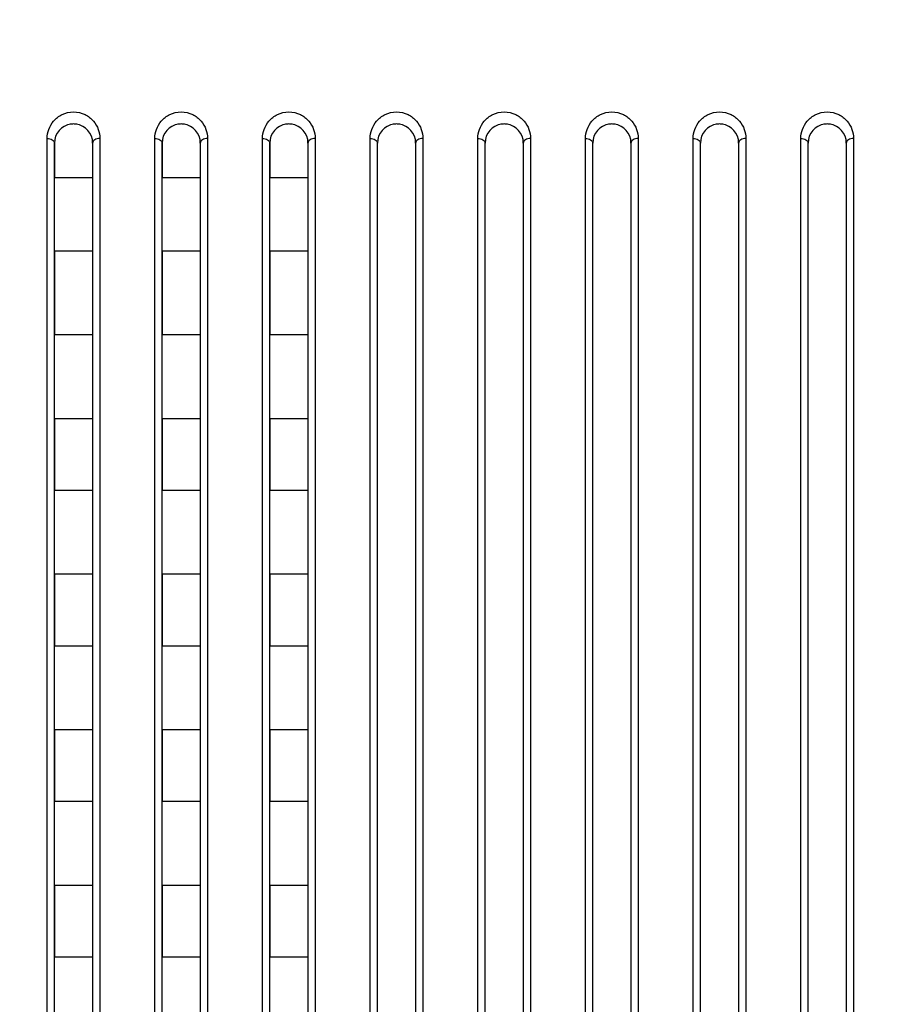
# Model space of a CAD drawing. Header units: millimetres. Extents: x -6054 to 364, y -1866 to 3094.
# Tile 116 of 256: x -4357 to -4320, y 864 to 905. Entities that reach past the tile are written whole.
import ezdxf

# ---------------------------------------------------------------- set-up
doc = ezdxf.new("R2010")
doc.units = ezdxf.units.MM
doc.header["$LTSCALE"] = 65.395
doc.header["$PDSIZE"] = 0.05
doc.layers.get('0').update_dxf_attribs({"linetype": 'CONTINUOUS'})
doc.layers.get('Defpoints').update_dxf_attribs({"linetype": 'CONTINUOUS'})
doc.layers.add('DIM', color=3, linetype='CONTINUOUS')
doc.styles.get("Standard").update_dxf_attribs({"font": 'arial.ttf'})
doc.dimstyles.new('ISO-25', dxfattribs={"dimtxt": 2.5, "dimasz": 2.5, "dimexe": 1.25, "dimexo": 0.625, "dimtad": 1, "dimtxsty": 'STANDARD', "dimcen": 2.5, "dimadec": 0, "dimazin": 0, "dimtfac": 1, "dimtmove": 0, "dimatfit": 3, "dimfxl": 1, "dimarcsym": 0})

# ---------------------------------------------------------------- blocks, each defined once
blk = doc.blocks.new('*D0')
at = {"layer": 'Defpoints', "color": 0}
for p in [(-4193.173, 1041.272), (-4734.98, 936.486), (-4193.173, 628.168)]:
    blk.add_point(p, dxfattribs=at)
at = {"layer": 'DIM', "color": 3, "lineweight": -2}
for p, q in [((-4734.98, 937.111), (-4734.98, 1042.522)), ((-4193.173, 628.793), (-4193.173, 1042.522)), ((-4719.98, 1041.272), (-4208.173, 1041.272))]:
    blk.add_line(p, q, dxfattribs=at)
at = {"layer": 'DIM', "color": 3}
for points in [[(-4719.98, 1043.772), (-4719.98, 1038.772), (-4734.98, 1041.272)], [(-4208.173, 1038.772), (-4208.173, 1043.772), (-4193.173, 1041.272)]]:
    blk.add_solid(points, dxfattribs=at)
at = {"layer": 'DIM', "color": 2, "insert": (-4464.076, 1059.082), "char_height": 20, "attachment_point": 5}
blk.add_mtext('542  [21,331]', dxfattribs=at)
blk = doc.blocks.new('*D7')
at = {"layer": 'Defpoints', "color": 0}
for p in [(-4728.573, 946.484), (-4809.721, 628.168), (-4193.173, 628.168)]:
    blk.add_point(p, dxfattribs=at)
at = {"layer": 'DIM', "color": 3, "lineweight": -2}
for p, q in [((-4729.198, 946.484), (-4810.971, 946.484)), ((-4809.721, 931.484), (-4809.721, 643.168)), ((-4193.798, 628.168), (-4810.971, 628.168))]:
    blk.add_line(p, q, dxfattribs=at)
at = {"layer": 'DIM', "color": 3}
for points in [[(-4807.221, 931.484), (-4812.221, 931.484), (-4809.721, 946.484)], [(-4812.221, 643.168), (-4807.221, 643.168), (-4809.721, 628.168)]]:
    blk.add_solid(points, dxfattribs=at)
at = {"layer": 'DIM', "color": 2, "insert": (-4827.531, 787.326), "char_height": 20, "attachment_point": 5, "rotation": 90}
blk.add_mtext('318  [12,532]', dxfattribs=at)
blk = doc.blocks.new('*D12')
at = {"layer": 'Defpoints', "color": 0}
for p in [(-4451.923, 971.719), (-4570.423, 865.648), (-4451.923, 865.648)]:
    blk.add_point(p, dxfattribs=at)
at = {"layer": 'DIM', "color": 3, "lineweight": -2}
for p, q in [((-4570.423, 866.273), (-4570.423, 972.969)), ((-4451.923, 866.273), (-4451.923, 972.969)), ((-4555.423, 971.719), (-4466.923, 971.719)), ((-4451.923, 971.719), (-4284.269, 971.719))]:
    blk.add_line(p, q, dxfattribs=at)
at = {"layer": 'DIM', "color": 3}
for points in [[(-4555.423, 974.219), (-4555.423, 969.219), (-4570.423, 971.719)], [(-4466.923, 969.219), (-4466.923, 974.219), (-4451.923, 971.719)]]:
    blk.add_solid(points, dxfattribs=at)
at = {"layer": 'DIM', "color": 2, "insert": (-4360.559, 989.529), "char_height": 20, "attachment_point": 5}
blk.add_mtext('119  [4,665]', dxfattribs=at)

msp = doc.modelspace()

# ---------------------------------------------------------------- linework, layer by layer
at = {"linetype": 'Continuous'}
for p, q in [((-4355.523, 828.726), (-4355.523, 900.382)), ((-4353.323, 900.382), (-4353.323, 828.726)), ((-4351.023, 828.726), (-4351.023, 900.382)), ((-4348.823, 900.382), (-4348.823, 828.726)), ((-4346.523, 828.726), (-4346.523, 900.382)), ((-4344.323, 900.382), (-4344.323, 828.726)), ((-4342.023, 828.726), (-4342.023, 900.382)), ((-4339.823, 900.382), (-4339.823, 828.726)), ((-4337.523, 828.726), (-4337.523, 900.382)), ((-4335.323, 900.382), (-4335.323, 828.726)), ((-4333.023, 828.726), (-4333.023, 900.382)), ((-4330.823, 900.382), (-4330.823, 828.726)), ((-4328.523, 828.726), (-4328.523, 900.382)), ((-4326.323, 900.382), (-4326.323, 828.726)), ((-4324.023, 828.726), (-4324.023, 900.382)), ((-4321.823, 900.382), (-4321.823, 828.726)), ((-4355.223, 900.184), (-4355.223, 898.734)), ((-4355.223, 900.184), (-4355.223, 898.734)), ((-4355.223, 828.718), (-4355.223, 900.184)), ((-4353.623, 900.184), (-4353.623, 898.734)), ((-4353.623, 900.184), (-4353.623, 898.734)), ((-4353.623, 900.184), (-4353.623, 828.718)), ((-4350.723, 900.184), (-4350.723, 898.734)), ((-4350.723, 900.184), (-4350.723, 898.734)), ((-4350.723, 828.718), (-4350.723, 900.184)), ((-4349.123, 900.184), (-4349.123, 898.734)), ((-4349.123, 900.184), (-4349.123, 898.734)), ((-4349.123, 900.184), (-4349.123, 828.718)), ((-4346.223, 900.184), (-4346.223, 898.734)), ((-4346.223, 900.184), (-4346.223, 898.734)), ((-4346.223, 828.718), (-4346.223, 900.184)), ((-4344.623, 900.184), (-4344.623, 898.734)), ((-4344.623, 900.184), (-4344.623, 898.734)), ((-4344.623, 900.184), (-4344.623, 828.718)), ((-4341.723, 828.718), (-4341.723, 900.184)), ((-4341.723, 828.718), (-4341.723, 900.184)), ((-4341.723, 828.718), (-4341.723, 900.184)), ((-4340.123, 900.184), (-4340.123, 828.718)), ((-4340.123, 900.184), (-4340.123, 828.718)), ((-4340.123, 900.184), (-4340.123, 828.718)), ((-4337.223, 828.718), (-4337.223, 900.184)), ((-4337.223, 828.718), (-4337.223, 900.184)), ((-4337.223, 828.718), (-4337.223, 900.184)), ((-4335.623, 900.184), (-4335.623, 828.718)), ((-4335.623, 900.184), (-4335.623, 828.718)), ((-4335.623, 900.184), (-4335.623, 828.718)), ((-4332.723, 828.718), (-4332.723, 900.184)), ((-4332.723, 828.718), (-4332.723, 900.184)), ((-4332.723, 828.718), (-4332.723, 900.184)), ((-4331.123, 900.184), (-4331.123, 828.718)), ((-4331.123, 900.184), (-4331.123, 828.718)), ((-4331.123, 900.184), (-4331.123, 828.718)), ((-4328.223, 828.718), (-4328.223, 900.184)), ((-4328.223, 828.718), (-4328.223, 900.184)), ((-4328.223, 828.718), (-4328.223, 900.184)), ((-4326.623, 900.184), (-4326.623, 828.718)), ((-4326.623, 900.184), (-4326.623, 828.718)), ((-4326.623, 900.184), (-4326.623, 828.718)), ((-4323.723, 828.718), (-4323.723, 900.184)), ((-4323.723, 828.718), (-4323.723, 900.184)), ((-4323.723, 828.718), (-4323.723, 900.184)), ((-4322.123, 900.184), (-4322.123, 828.718)), ((-4322.123, 900.184), (-4322.123, 828.718)), ((-4322.123, 900.184), (-4322.123, 828.718)), ((-4353.623, 898.734), (-4355.223, 898.734)), ((-4353.623, 898.734), (-4355.223, 898.734)), ((-4349.123, 898.734), (-4350.723, 898.734)), ((-4349.123, 898.734), (-4350.723, 898.734)), ((-4344.623, 898.734), (-4346.223, 898.734)), ((-4344.623, 898.734), (-4346.223, 898.734)), ((-4355.223, 895.668), (-4355.223, 892.168)), ((-4355.223, 895.668), (-4355.223, 892.168)), ((-4353.623, 895.668), (-4355.223, 895.668)), ((-4353.623, 895.668), (-4355.223, 895.668)), ((-4353.623, 895.668), (-4353.623, 892.168)), ((-4353.623, 895.668), (-4353.623, 892.168)), ((-4350.723, 895.668), (-4350.723, 892.168)), ((-4350.723, 895.668), (-4350.723, 892.168)), ((-4349.123, 895.668), (-4350.723, 895.668)), ((-4349.123, 895.668), (-4350.723, 895.668)), ((-4349.123, 895.668), (-4349.123, 892.168)), ((-4349.123, 895.668), (-4349.123, 892.168)), ((-4346.223, 895.668), (-4346.223, 892.168)), ((-4346.223, 895.668), (-4346.223, 892.168)), ((-4344.623, 895.668), (-4346.223, 895.668)), ((-4344.623, 895.668), (-4346.223, 895.668)), ((-4344.623, 895.668), (-4344.623, 892.168)), ((-4344.623, 895.668), (-4344.623, 892.168)), ((-4353.623, 892.168), (-4355.223, 892.168)), ((-4353.623, 892.168), (-4355.223, 892.168)), ((-4349.123, 892.168), (-4350.723, 892.168)), ((-4349.123, 892.168), (-4350.723, 892.168)), ((-4344.623, 892.168), (-4346.223, 892.168)), ((-4344.623, 892.168), (-4346.223, 892.168)), ((-4355.223, 888.668), (-4355.223, 885.668)), ((-4355.223, 888.668), (-4355.223, 885.668)), ((-4353.623, 888.668), (-4355.223, 888.668)), ((-4353.623, 888.668), (-4355.223, 888.668)), ((-4353.623, 888.668), (-4353.623, 885.668)), ((-4353.623, 888.668), (-4353.623, 885.668)), ((-4350.723, 888.668), (-4350.723, 885.668)), ((-4350.723, 888.668), (-4350.723, 885.668)), ((-4349.123, 888.668), (-4350.723, 888.668)), ((-4349.123, 888.668), (-4350.723, 888.668)), ((-4349.123, 888.668), (-4349.123, 885.668)), ((-4349.123, 888.668), (-4349.123, 885.668)), ((-4346.223, 888.668), (-4346.223, 885.668)), ((-4346.223, 888.668), (-4346.223, 885.668)), ((-4344.623, 888.668), (-4346.223, 888.668)), ((-4344.623, 888.668), (-4346.223, 888.668)), ((-4344.623, 888.668), (-4344.623, 885.668)), ((-4344.623, 888.668), (-4344.623, 885.668)), ((-4353.623, 885.668), (-4355.223, 885.668)), ((-4353.623, 885.668), (-4355.223, 885.668)), ((-4349.123, 885.668), (-4350.723, 885.668)), ((-4349.123, 885.668), (-4350.723, 885.668)), ((-4344.623, 885.668), (-4346.223, 885.668)), ((-4344.623, 885.668), (-4346.223, 885.668)), ((-4355.223, 882.168), (-4355.223, 879.168)), ((-4355.223, 882.168), (-4355.223, 879.168)), ((-4353.623, 882.168), (-4355.223, 882.168)), ((-4353.623, 882.168), (-4355.223, 882.168)), ((-4353.623, 882.168), (-4353.623, 879.168)), ((-4353.623, 882.168), (-4353.623, 879.168)), ((-4350.723, 882.168), (-4350.723, 879.168)), ((-4350.723, 882.168), (-4350.723, 879.168)), ((-4349.123, 882.168), (-4350.723, 882.168)), ((-4349.123, 882.168), (-4350.723, 882.168)), ((-4349.123, 882.168), (-4349.123, 879.168)), ((-4349.123, 882.168), (-4349.123, 879.168)), ((-4346.223, 882.168), (-4346.223, 879.168)), ((-4346.223, 882.168), (-4346.223, 879.168)), ((-4344.623, 882.168), (-4346.223, 882.168)), ((-4344.623, 882.168), (-4346.223, 882.168)), ((-4344.623, 882.168), (-4344.623, 879.168)), ((-4344.623, 882.168), (-4344.623, 879.168)), ((-4353.623, 879.168), (-4355.223, 879.168)), ((-4353.623, 879.168), (-4355.223, 879.168)), ((-4349.123, 879.168), (-4350.723, 879.168)), ((-4349.123, 879.168), (-4350.723, 879.168)), ((-4344.623, 879.168), (-4346.223, 879.168)), ((-4344.623, 879.168), (-4346.223, 879.168)), ((-4355.223, 875.668), (-4355.223, 872.668)), ((-4355.223, 875.668), (-4355.223, 872.668)), ((-4353.623, 875.668), (-4355.223, 875.668)), ((-4353.623, 875.668), (-4355.223, 875.668)), ((-4353.623, 875.668), (-4353.623, 872.668)), ((-4353.623, 875.668), (-4353.623, 872.668)), ((-4350.723, 875.668), (-4350.723, 872.668)), ((-4350.723, 875.668), (-4350.723, 872.668)), ((-4349.123, 875.668), (-4350.723, 875.668)), ((-4349.123, 875.668), (-4350.723, 875.668)), ((-4349.123, 875.668), (-4349.123, 872.668)), ((-4349.123, 875.668), (-4349.123, 872.668)), ((-4346.223, 875.668), (-4346.223, 872.668)), ((-4346.223, 875.668), (-4346.223, 872.668)), ((-4344.623, 875.668), (-4346.223, 875.668)), ((-4344.623, 875.668), (-4346.223, 875.668)), ((-4344.623, 875.668), (-4344.623, 872.668)), ((-4344.623, 875.668), (-4344.623, 872.668)), ((-4353.623, 872.668), (-4355.223, 872.668)), ((-4353.623, 872.668), (-4355.223, 872.668)), ((-4349.123, 872.668), (-4350.723, 872.668)), ((-4349.123, 872.668), (-4350.723, 872.668)), ((-4344.623, 872.668), (-4346.223, 872.668)), ((-4344.623, 872.668), (-4346.223, 872.668)), ((-4355.223, 869.168), (-4355.223, 866.168)), ((-4355.223, 869.168), (-4355.223, 866.168)), ((-4353.623, 869.168), (-4355.223, 869.168)), ((-4353.623, 869.168), (-4355.223, 869.168)), ((-4353.623, 869.168), (-4353.623, 866.168)), ((-4353.623, 869.168), (-4353.623, 866.168)), ((-4350.723, 869.168), (-4350.723, 866.168)), ((-4350.723, 869.168), (-4350.723, 866.168)), ((-4349.123, 869.168), (-4350.723, 869.168)), ((-4349.123, 869.168), (-4350.723, 869.168)), ((-4349.123, 869.168), (-4349.123, 866.168)), ((-4349.123, 869.168), (-4349.123, 866.168)), ((-4346.223, 869.168), (-4346.223, 866.168)), ((-4346.223, 869.168), (-4346.223, 866.168)), ((-4344.623, 869.168), (-4346.223, 869.168)), ((-4344.623, 869.168), (-4346.223, 869.168)), ((-4344.623, 869.168), (-4344.623, 866.168)), ((-4344.623, 869.168), (-4344.623, 866.168)), ((-4353.623, 866.168), (-4355.223, 866.168)), ((-4353.623, 866.168), (-4355.223, 866.168)), ((-4349.123, 866.168), (-4350.723, 866.168)), ((-4349.123, 866.168), (-4350.723, 866.168)), ((-4344.623, 866.168), (-4346.223, 866.168)), ((-4344.623, 866.168), (-4346.223, 866.168))]:
    msp.add_line(p, q, dxfattribs=at)
for centre, radius, start, end in [((-4354.423, 900.184), 0.8, 98.0057, 180), ((-4354.423, 900.184), 0.8, 98.007, 100.4013), ((-4354.423, 900.184), 0.8, 98.007, 100.4013), ((-4354.423, 900.182), 0.802, 92.6735, 98.0068), ((-4354.423, 900.182), 0.802, 92.6735, 98.0068), ((-4354.423, 900.182), 0.802, 92.6735, 98.0068), ((-4354.423, 900.186), 0.798, 87.3433, 92.667), ((-4354.423, 900.186), 0.798, 87.3433, 92.667), ((-4354.423, 900.186), 0.798, 87.3432, 92.6672), ((-4354.423, 900.182), 0.802, 81.9924, 87.3372), ((-4354.423, 900.182), 0.802, 81.9926, 87.3376), ((-4354.423, 900.182), 0.802, 81.9926, 87.3376), ((-4354.423, 900.184), 0.8, 0, 81.9944), ((-4354.423, 900.184), 0.8, 79.5496, 81.9931), ((-4354.423, 900.184), 0.8, 79.5496, 81.9931), ((-4349.923, 900.184), 0.8, 98.0057, 180), ((-4349.923, 900.184), 0.8, 98.007, 100.4013), ((-4349.923, 900.184), 0.8, 98.007, 100.4013), ((-4349.923, 900.182), 0.802, 92.6735, 98.0068), ((-4349.923, 900.182), 0.802, 92.6735, 98.0068), ((-4349.923, 900.182), 0.802, 92.6735, 98.0068), ((-4349.923, 900.186), 0.798, 87.3433, 92.667), ((-4349.923, 900.186), 0.798, 87.3433, 92.667), ((-4349.923, 900.186), 0.798, 87.3432, 92.6672), ((-4349.923, 900.182), 0.802, 81.9924, 87.3372), ((-4349.923, 900.182), 0.802, 81.9926, 87.3376), ((-4349.923, 900.182), 0.802, 81.9926, 87.3376), ((-4349.923, 900.184), 0.8, 0, 81.9944), ((-4349.923, 900.184), 0.8, 79.5496, 81.9931), ((-4349.923, 900.184), 0.8, 79.5496, 81.9931), ((-4345.423, 900.184), 0.8, 98.0057, 180), ((-4345.423, 900.184), 0.8, 98.007, 100.4013), ((-4345.423, 900.184), 0.8, 98.007, 100.4013), ((-4345.423, 900.182), 0.802, 92.6735, 98.0068), ((-4345.423, 900.182), 0.802, 92.6735, 98.0068), ((-4345.423, 900.182), 0.802, 92.6735, 98.0068), ((-4345.423, 900.186), 0.798, 87.3433, 92.667), ((-4345.423, 900.186), 0.798, 87.3433, 92.667), ((-4345.423, 900.186), 0.798, 87.3432, 92.6672), ((-4345.423, 900.182), 0.802, 81.9924, 87.3372), ((-4345.423, 900.182), 0.802, 81.9926, 87.3376), ((-4345.423, 900.182), 0.802, 81.9926, 87.3376), ((-4345.423, 900.184), 0.8, 0, 81.9944), ((-4345.423, 900.184), 0.8, 79.5496, 81.9931), ((-4345.423, 900.184), 0.8, 79.5496, 81.9931), ((-4340.923, 900.184), 0.8, 98.0057, 180), ((-4340.923, 900.184), 0.8, 98.007, 100.4013), ((-4340.923, 900.184), 0.8, 98.007, 100.4013), ((-4340.923, 900.182), 0.802, 92.6735, 98.0068), ((-4340.923, 900.182), 0.802, 92.6735, 98.0068), ((-4340.923, 900.182), 0.802, 92.6735, 98.0068), ((-4340.923, 900.186), 0.798, 87.3433, 92.667), ((-4340.923, 900.186), 0.798, 87.3433, 92.667), ((-4340.923, 900.186), 0.798, 87.3432, 92.6672), ((-4340.923, 900.182), 0.802, 81.9924, 87.3372), ((-4340.923, 900.182), 0.802, 81.9926, 87.3376), ((-4340.923, 900.182), 0.802, 81.9926, 87.3376), ((-4340.923, 900.184), 0.8, 0, 81.9944), ((-4340.923, 900.184), 0.8, 79.5496, 81.9931), ((-4340.923, 900.184), 0.8, 79.5496, 81.9931), ((-4336.423, 900.184), 0.8, 98.0057, 180), ((-4336.423, 900.184), 0.8, 98.007, 100.4013), ((-4336.423, 900.184), 0.8, 98.007, 100.4013), ((-4336.423, 900.182), 0.802, 92.6735, 98.0068), ((-4336.423, 900.182), 0.802, 92.6735, 98.0068), ((-4336.423, 900.182), 0.802, 92.6735, 98.0068), ((-4336.423, 900.186), 0.798, 87.3433, 92.667), ((-4336.423, 900.186), 0.798, 87.3433, 92.667), ((-4336.423, 900.186), 0.798, 87.3432, 92.6672), ((-4336.423, 900.182), 0.802, 81.9924, 87.3372), ((-4336.423, 900.182), 0.802, 81.9926, 87.3376), ((-4336.423, 900.182), 0.802, 81.9926, 87.3376), ((-4336.423, 900.184), 0.8, 0, 81.9944), ((-4336.423, 900.184), 0.8, 79.5496, 81.9931), ((-4336.423, 900.184), 0.8, 79.5496, 81.9931), ((-4331.923, 900.184), 0.8, 98.0057, 180), ((-4331.923, 900.184), 0.8, 98.007, 100.4013), ((-4331.923, 900.184), 0.8, 98.007, 100.4013), ((-4331.923, 900.182), 0.802, 92.6735, 98.0068), ((-4331.923, 900.182), 0.802, 92.6735, 98.0068), ((-4331.923, 900.182), 0.802, 92.6735, 98.0068), ((-4331.923, 900.186), 0.798, 87.3433, 92.667), ((-4331.923, 900.186), 0.798, 87.3433, 92.667), ((-4331.923, 900.186), 0.798, 87.3432, 92.6672), ((-4331.923, 900.182), 0.802, 81.9924, 87.3372), ((-4331.923, 900.182), 0.802, 81.9926, 87.3376), ((-4331.923, 900.182), 0.802, 81.9926, 87.3376), ((-4331.923, 900.184), 0.8, 0, 81.9944), ((-4331.923, 900.184), 0.8, 79.5496, 81.9931), ((-4331.923, 900.184), 0.8, 79.5496, 81.9931), ((-4327.423, 900.184), 0.8, 98.0057, 180), ((-4327.423, 900.184), 0.8, 98.007, 100.4013), ((-4327.423, 900.184), 0.8, 98.007, 100.4013), ((-4327.423, 900.182), 0.802, 92.6735, 98.0068), ((-4327.423, 900.182), 0.802, 92.6735, 98.0068), ((-4327.423, 900.182), 0.802, 92.6735, 98.0068), ((-4327.423, 900.186), 0.798, 87.3433, 92.667), ((-4327.423, 900.186), 0.798, 87.3433, 92.667), ((-4327.423, 900.186), 0.798, 87.3432, 92.6672), ((-4327.423, 900.182), 0.802, 81.9924, 87.3372), ((-4327.423, 900.182), 0.802, 81.9926, 87.3376), ((-4327.423, 900.182), 0.802, 81.9926, 87.3376), ((-4327.423, 900.184), 0.8, 0, 81.9944), ((-4327.423, 900.184), 0.8, 79.5496, 81.9931), ((-4327.423, 900.184), 0.8, 79.5496, 81.9931), ((-4322.923, 900.184), 0.8, 98.0057, 180), ((-4322.923, 900.184), 0.8, 98.007, 100.4013), ((-4322.923, 900.184), 0.8, 98.007, 100.4013), ((-4322.923, 900.182), 0.802, 92.6735, 98.0068), ((-4322.923, 900.182), 0.802, 92.6735, 98.0068), ((-4322.923, 900.182), 0.802, 92.6735, 98.0068), ((-4322.923, 900.186), 0.798, 87.3433, 92.667), ((-4322.923, 900.186), 0.798, 87.3433, 92.667), ((-4322.923, 900.186), 0.798, 87.3432, 92.6672), ((-4322.923, 900.182), 0.802, 81.9924, 87.3372), ((-4322.923, 900.182), 0.802, 81.9926, 87.3376), ((-4322.923, 900.182), 0.802, 81.9926, 87.3376), ((-4322.923, 900.184), 0.8, 0, 81.9944), ((-4322.923, 900.184), 0.8, 79.5496, 81.9931), ((-4322.923, 900.184), 0.8, 79.5496, 81.9931), ((-4354.423, 900.184), 0.8, 176.3774, 179.9997), ((-4354.423, 900.184), 0.8, 176.3774, 179.9997), ((-4354.423, 900.184), 0.8, 0.0003, 3.6643), ((-4354.423, 900.184), 0.8, 0.0003, 3.6643), ((-4349.923, 900.184), 0.8, 176.3774, 179.9997), ((-4349.923, 900.184), 0.8, 176.3774, 179.9997), ((-4349.923, 900.184), 0.8, 0.0003, 3.6643), ((-4349.923, 900.184), 0.8, 0.0003, 3.6643), ((-4345.423, 900.184), 0.8, 176.3774, 179.9997), ((-4345.423, 900.184), 0.8, 176.3774, 179.9997), ((-4345.423, 900.184), 0.8, 0.0003, 3.6643), ((-4345.423, 900.184), 0.8, 0.0003, 3.6643), ((-4340.923, 900.184), 0.8, 176.3774, 179.9997), ((-4340.923, 900.184), 0.8, 176.3774, 179.9997), ((-4340.923, 900.184), 0.8, 0.0003, 3.6643), ((-4340.923, 900.184), 0.8, 0.0003, 3.6643), ((-4336.423, 900.184), 0.8, 176.3774, 179.9997), ((-4336.423, 900.184), 0.8, 176.3774, 179.9997), ((-4336.423, 900.184), 0.8, 0.0003, 3.6643), ((-4336.423, 900.184), 0.8, 0.0003, 3.6643), ((-4331.923, 900.184), 0.8, 176.3774, 179.9997), ((-4331.923, 900.184), 0.8, 176.3774, 179.9997), ((-4331.923, 900.184), 0.8, 0.0003, 3.6643), ((-4331.923, 900.184), 0.8, 0.0003, 3.6643), ((-4327.423, 900.184), 0.8, 176.3774, 179.9997), ((-4327.423, 900.184), 0.8, 176.3774, 179.9997), ((-4327.423, 900.184), 0.8, 0.0003, 3.6643), ((-4327.423, 900.184), 0.8, 0.0003, 3.6643), ((-4322.923, 900.184), 0.8, 176.3774, 179.9997), ((-4322.923, 900.184), 0.8, 176.3774, 179.9997), ((-4322.923, 900.184), 0.8, 0.0003, 3.6643), ((-4322.923, 900.184), 0.8, 0.0003, 3.6643)]:
    msp.add_arc(centre, radius, start, end, dxfattribs=at)
for points, knots in [([(-4355.523, 900.382), (-4355.523, 900.51), (-4355.477, 900.773), (-4355.266, 901.134), (-4354.903, 901.413), (-4354.423, 901.524), (-4353.943, 901.413), (-4353.58, 901.134), (-4353.369, 900.773), (-4353.323, 900.51), (-4353.323, 900.382)], [0, 0, 0, 0, 0.111203, 0.227903, 0.356731, 0.49999, 0.643254, 0.77209, 0.888795, 1, 1, 1, 1]), ([(-4351.023, 900.382), (-4351.023, 900.51), (-4350.977, 900.773), (-4350.766, 901.134), (-4350.403, 901.413), (-4349.923, 901.524), (-4349.443, 901.413), (-4349.08, 901.134), (-4348.869, 900.773), (-4348.823, 900.51), (-4348.823, 900.382)], [0, 0, 0, 0, 0.111203, 0.227903, 0.356731, 0.49999, 0.643254, 0.77209, 0.888795, 1, 1, 1, 1]), ([(-4346.523, 900.382), (-4346.523, 900.51), (-4346.477, 900.773), (-4346.266, 901.134), (-4345.903, 901.413), (-4345.423, 901.524), (-4344.943, 901.413), (-4344.58, 901.134), (-4344.369, 900.773), (-4344.323, 900.51), (-4344.323, 900.382)], [0, 0, 0, 0, 0.111203, 0.227903, 0.356731, 0.49999, 0.643254, 0.77209, 0.888795, 1, 1, 1, 1]), ([(-4342.023, 900.382), (-4342.023, 900.51), (-4341.977, 900.773), (-4341.766, 901.134), (-4341.403, 901.413), (-4340.923, 901.524), (-4340.443, 901.413), (-4340.08, 901.134), (-4339.869, 900.773), (-4339.823, 900.51), (-4339.823, 900.382)], [0, 0, 0, 0, 0.111203, 0.227903, 0.356731, 0.49999, 0.643254, 0.77209, 0.888795, 1, 1, 1, 1]), ([(-4337.523, 900.382), (-4337.523, 900.51), (-4337.477, 900.773), (-4337.266, 901.134), (-4336.903, 901.413), (-4336.423, 901.524), (-4335.943, 901.413), (-4335.58, 901.134), (-4335.369, 900.773), (-4335.323, 900.51), (-4335.323, 900.382)], [0, 0, 0, 0, 0.111203, 0.227903, 0.356731, 0.49999, 0.643254, 0.77209, 0.888795, 1, 1, 1, 1]), ([(-4333.023, 900.382), (-4333.023, 900.51), (-4332.977, 900.773), (-4332.766, 901.134), (-4332.403, 901.413), (-4331.923, 901.524), (-4331.443, 901.413), (-4331.08, 901.134), (-4330.869, 900.773), (-4330.823, 900.51), (-4330.823, 900.382)], [0, 0, 0, 0, 0.111203, 0.227903, 0.356731, 0.49999, 0.643254, 0.77209, 0.888795, 1, 1, 1, 1]), ([(-4328.523, 900.382), (-4328.523, 900.51), (-4328.477, 900.773), (-4328.266, 901.134), (-4327.903, 901.413), (-4327.423, 901.524), (-4326.943, 901.413), (-4326.58, 901.134), (-4326.369, 900.773), (-4326.323, 900.51), (-4326.323, 900.382)], [0, 0, 0, 0, 0.111203, 0.227903, 0.356731, 0.49999, 0.643254, 0.77209, 0.888795, 1, 1, 1, 1]), ([(-4324.023, 900.382), (-4324.023, 900.51), (-4323.977, 900.773), (-4323.766, 901.134), (-4323.403, 901.413), (-4322.923, 901.524), (-4322.443, 901.413), (-4322.08, 901.134), (-4321.869, 900.773), (-4321.823, 900.51), (-4321.823, 900.382)], [0, 0, 0, 0, 0.111203, 0.227903, 0.356731, 0.49999, 0.643254, 0.77209, 0.888795, 1, 1, 1, 1]), ([(-4355.523, 900.382), (-4355.485, 900.382), (-4355.41, 900.373), (-4355.312, 900.332), (-4355.242, 900.268), (-4355.223, 900.21), (-4355.223, 900.184)], [0, 0, 0, 0, 0.294415, 0.565058, 0.797973, 1, 1, 1, 1]), ([(-4353.323, 900.382), (-4353.362, 900.382), (-4353.436, 900.373), (-4353.534, 900.332), (-4353.604, 900.268), (-4353.623, 900.21), (-4353.623, 900.184)], [0, 0, 0, 0, 0.294415, 0.565058, 0.797973, 1, 1, 1, 1]), ([(-4351.023, 900.382), (-4350.985, 900.382), (-4350.91, 900.373), (-4350.812, 900.332), (-4350.742, 900.268), (-4350.723, 900.21), (-4350.723, 900.184)], [0, 0, 0, 0, 0.294415, 0.565058, 0.797973, 1, 1, 1, 1]), ([(-4348.823, 900.382), (-4348.862, 900.382), (-4348.936, 900.373), (-4349.034, 900.332), (-4349.104, 900.268), (-4349.123, 900.21), (-4349.123, 900.184)], [0, 0, 0, 0, 0.294415, 0.565058, 0.797973, 1, 1, 1, 1]), ([(-4346.523, 900.382), (-4346.485, 900.382), (-4346.41, 900.373), (-4346.312, 900.332), (-4346.242, 900.268), (-4346.223, 900.21), (-4346.223, 900.184)], [0, 0, 0, 0, 0.294415, 0.565058, 0.797973, 1, 1, 1, 1]), ([(-4344.323, 900.382), (-4344.362, 900.382), (-4344.436, 900.373), (-4344.534, 900.332), (-4344.604, 900.268), (-4344.623, 900.21), (-4344.623, 900.184)], [0, 0, 0, 0, 0.294415, 0.565058, 0.797973, 1, 1, 1, 1]), ([(-4342.023, 900.382), (-4341.985, 900.382), (-4341.91, 900.373), (-4341.812, 900.332), (-4341.742, 900.268), (-4341.723, 900.21), (-4341.723, 900.184)], [0, 0, 0, 0, 0.294415, 0.565058, 0.797973, 1, 1, 1, 1]), ([(-4339.823, 900.382), (-4339.862, 900.382), (-4339.936, 900.373), (-4340.034, 900.332), (-4340.104, 900.268), (-4340.123, 900.21), (-4340.123, 900.184)], [0, 0, 0, 0, 0.294415, 0.565058, 0.797973, 1, 1, 1, 1]), ([(-4337.523, 900.382), (-4337.485, 900.382), (-4337.41, 900.373), (-4337.312, 900.332), (-4337.242, 900.268), (-4337.223, 900.21), (-4337.223, 900.184)], [0, 0, 0, 0, 0.294415, 0.565058, 0.797973, 1, 1, 1, 1]), ([(-4335.323, 900.382), (-4335.362, 900.382), (-4335.436, 900.373), (-4335.534, 900.332), (-4335.604, 900.268), (-4335.623, 900.21), (-4335.623, 900.184)], [0, 0, 0, 0, 0.294415, 0.565058, 0.797973, 1, 1, 1, 1]), ([(-4333.023, 900.382), (-4332.985, 900.382), (-4332.91, 900.373), (-4332.812, 900.332), (-4332.742, 900.268), (-4332.723, 900.21), (-4332.723, 900.184)], [0, 0, 0, 0, 0.294415, 0.565058, 0.797973, 1, 1, 1, 1]), ([(-4330.823, 900.382), (-4330.862, 900.382), (-4330.936, 900.373), (-4331.034, 900.332), (-4331.104, 900.268), (-4331.123, 900.21), (-4331.123, 900.184)], [0, 0, 0, 0, 0.294415, 0.565058, 0.797973, 1, 1, 1, 1]), ([(-4328.523, 900.382), (-4328.485, 900.382), (-4328.41, 900.373), (-4328.312, 900.332), (-4328.242, 900.268), (-4328.223, 900.21), (-4328.223, 900.184)], [0, 0, 0, 0, 0.294415, 0.565058, 0.797973, 1, 1, 1, 1]), ([(-4326.323, 900.382), (-4326.362, 900.382), (-4326.436, 900.373), (-4326.534, 900.332), (-4326.604, 900.268), (-4326.623, 900.21), (-4326.623, 900.184)], [0, 0, 0, 0, 0.294415, 0.565058, 0.797973, 1, 1, 1, 1]), ([(-4324.023, 900.382), (-4323.985, 900.382), (-4323.91, 900.373), (-4323.812, 900.332), (-4323.742, 900.268), (-4323.723, 900.21), (-4323.723, 900.184)], [0, 0, 0, 0, 0.294415, 0.565058, 0.797973, 1, 1, 1, 1]), ([(-4321.823, 900.382), (-4321.862, 900.382), (-4321.936, 900.373), (-4322.034, 900.332), (-4322.104, 900.268), (-4322.123, 900.21), (-4322.123, 900.184)], [0, 0, 0, 0, 0.294415, 0.565058, 0.797973, 1, 1, 1, 1])]:
    msp.add_open_spline(points, degree=3, knots=knots, dxfattribs=at)

# ---------------------------------------------------------------- dimensions: what is measured, and where the dimension line sits
at = {"layer": 'DIM'}
dim = msp.add_linear_dim(base=(-4193.173, 1041.272), p1=(-4734.98, 936.486), p2=(-4193.173, 628.168), text='<> []', dimstyle='ISO-25', override={"dimtxt": 20, "dimasz": 15, "dimgap": 5, "dimdec": 0, "dimclrd": 3, "dimclre": 3, "dimclrt": 2, "dimadec": 1, "dimtp": 0.3, "dimtm": 0.3, "dimtofl": 0}, dxfattribs=at)
dim.commit()
dim.dimension.update_dxf_attribs({"geometry": '*D0', "text_midpoint": (-4464.076, 1059.082)})
dim = msp.add_linear_dim(base=(-4451.923127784, 971.71865791), p1=(-4570.423127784, 865.647572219), p2=(-4451.923127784, 865.647572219), text='<> []', dimstyle='ISO-25', override={"dimtxt": 20, "dimasz": 15, "dimgap": 5, "dimdec": 0, "dimclrd": 3, "dimclre": 3, "dimclrt": 2, "dimadec": 1, "dimtp": 0.3, "dimtm": 0.3, "dimtofl": 0}, dxfattribs=at)
dim.commit()
dim.dimension.update_dxf_attribs({"geometry": '*D12', "text_midpoint": (-4360.558871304, 971.71865791), "dimtype": 160})
dim = msp.add_linear_dim(base=(-4809.721, 628.168), p1=(-4728.573, 946.484), p2=(-4193.173, 628.168), angle=90, text='<> []', dimstyle='ISO-25', override={"dimtxt": 20, "dimasz": 15, "dimgap": 5, "dimdec": 0, "dimclrd": 3, "dimclre": 3, "dimclrt": 2, "dimadec": 1, "dimtp": 0.3, "dimtm": 0.3, "dimtofl": 0}, dxfattribs=at)
dim.commit()
dim.dimension.update_dxf_attribs({"geometry": '*D7', "text_midpoint": (-4809.721, 787.326), "dimtype": 160})

doc.saveas('drawing.dxf')
